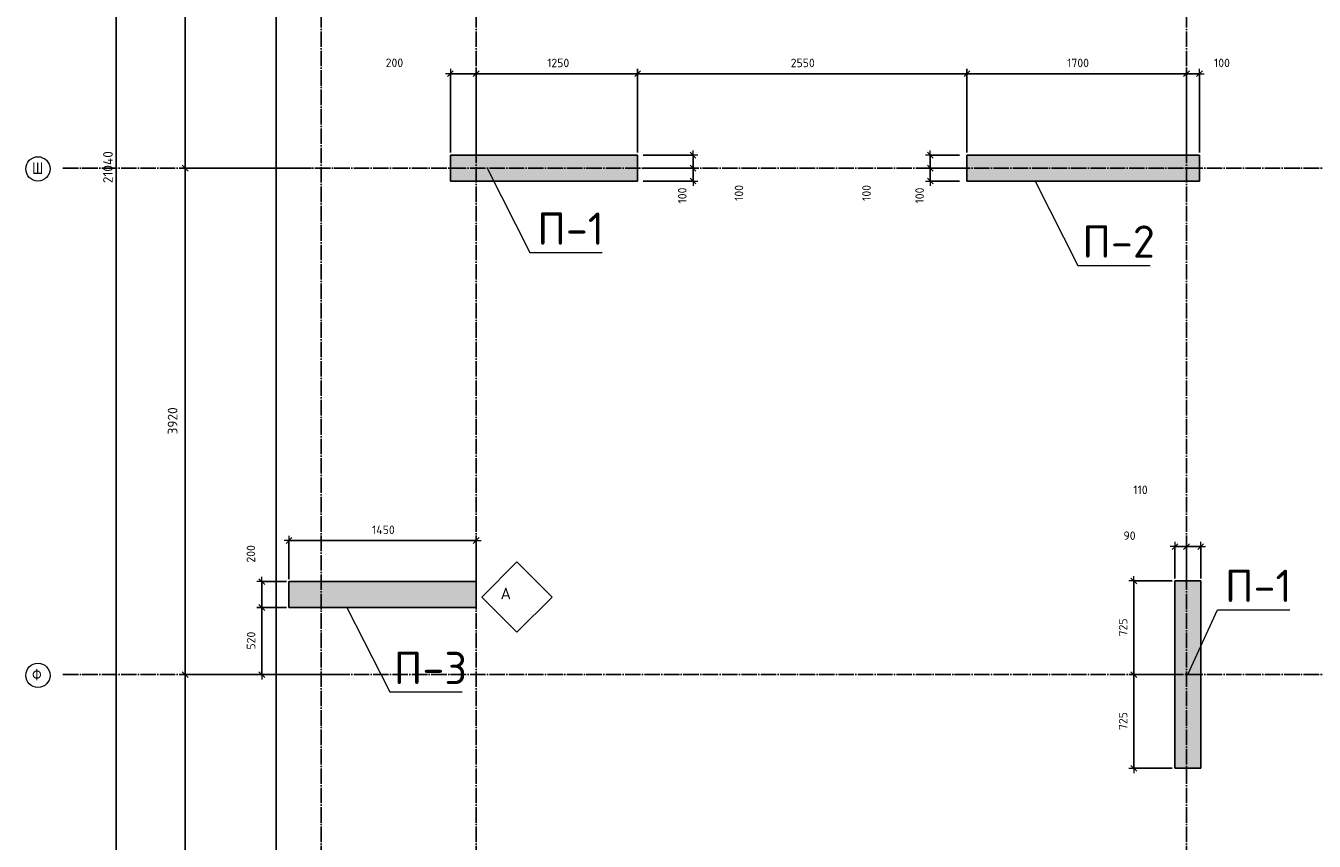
# Model space of a CAD drawing. Header units: millimetres. Extents: x -2287 to 75872, y 45740 to 74858.
# Tile 12 of 24: x 27713 to 37689, y 52051 to 58362. Entities that reach past the tile are written whole.
import ezdxf

# ---------------------------------------------------------------- set-up
doc = ezdxf.new("R2010")
doc.units = ezdxf.units.MM
doc.header["$PDMODE"] = 65
for name, pattern in [('______11', [150, 120, -15, 0, -15]), ('______3', [150, 120, -30]), ('______5', [330, 240, -30, 30, -30])]:
    doc.linetypes.add(name, pattern=pattern)
for name, color, linetype, lineweight in [('Standard', 7, 'Continuous', 25), ('Балка_ общее', 7, '______3', 13), ('Высотная отметка (отверстия)', 7, 'Continuous', 13), ('Размерная линия_ общее', 7, 'Continuous', 13)]:
    doc.layers.add(name, color=color, linetype=linetype, lineweight=lineweight)
doc.layers.add('Осевая линия_ общее', color=7, linetype='______5', lineweight=13, true_color=0xa0a0a0)
doc.styles.add('ISOCPEUR', font='ISOCPEUR')
doc.dimstyles.new('DIMSTYLE_11', dxfattribs={"dimtxt": 66, "dimasz": 75, "dimexe": 0, "dimexo": 0, "dimgap": 33, "dimtad": 2, "dimdec": 0, "dimrnd": 5, "dimzin": 12, "dimdsep": 46, "dimtxsty": 'ISOCPEUR', "dimblk1": 'ALL_ML_STRICH', "dimblk2": 'ALL_ML_STRICH', "dimsah": 1, "dimcen": 0, "dimclrd": 7, "dimclre": 256, "dimclrt": 7, "dimadec": 0, "dimazin": 0, "dimtfac": 1, "dimtdec": 0, "dimtix": 1, "dimtmove": 2, "dimatfit": 3, "dimfxl": 0, "dimtvp": 1.2, "dimtzin": 0, "dimlwd": 0, "dimlwe": -3, "dimarcsym": 0})
doc.dimstyles.new('DIMSTYLE_3', dxfattribs={"dimtxt": 75, "dimasz": 75, "dimexe": 0, "dimexo": 0, "dimgap": 37.5, "dimtad": 2, "dimdec": 0, "dimrnd": 5, "dimzin": 12, "dimdsep": 46, "dimtxsty": 'ISOCPEUR', "dimblk1": 'ALL_ML_STRICH', "dimblk2": 'ALL_ML_STRICH', "dimsah": 1, "dimcen": 0, "dimclrd": 7, "dimclre": 256, "dimclrt": 7, "dimadec": 0, "dimazin": 0, "dimtfac": 1, "dimtdec": 0, "dimtix": 1, "dimtmove": 2, "dimatfit": 3, "dimfxl": 0, "dimtzin": 0, "dimlwd": 0, "dimlwe": -3, "dimarcsym": 0})
doc.dimstyles.new('DIMSTYLE_7', dxfattribs={"dimtxt": 66, "dimasz": 75, "dimexe": 0, "dimexo": 0, "dimgap": 33, "dimtad": 2, "dimdec": 0, "dimrnd": 5, "dimzin": 12, "dimdsep": 46, "dimtxsty": 'ISOCPEUR', "dimblk1": 'ALL_ML_STRICH', "dimblk2": 'ALL_ML_STRICH', "dimsah": 1, "dimcen": 0, "dimclrd": 7, "dimclre": 256, "dimclrt": 7, "dimadec": 0, "dimazin": 0, "dimtfac": 1, "dimtdec": 0, "dimtix": 1, "dimtmove": 2, "dimatfit": 3, "dimfxl": 0, "dimtzin": 0, "dimlwd": 0, "dimlwe": -3, "dimarcsym": 0})

# ---------------------------------------------------------------- blocks, each defined once
blk = doc.blocks.new('ALL_ML_STRICH')
at = {"color": 0, "linetype": 'ByBlock', "lineweight": -2}
for p, q in [((-1, 0), (0.5, 0)), ((-0.3, -0.3), (0.3, 0.3)), ((0, -0.5), (0, 0.5))]:
    blk.add_line(p, q, dxfattribs=at)
blk = doc.blocks.new('*D5')
at = {"layer": 'DEFPOINTS', "color": 7, "linetype": 'Continuous', "lineweight": 13, "transparency": 33554687}
for p in [(28773.8, 67780), (28160, 46740), (28411.4, 46740)]:
    blk.add_point(p, dxfattribs=at)
at = {"layer": 'Балка_ общее', "color": 251, "linetype": 'Continuous', "lineweight": -2, "true_color": 0x656565, "transparency": 33554687}
for p, q in [((28763.8, 67780), (28411.4, 67780)), ((28170, 46740), (28411.4, 46740))]:
    blk.add_line(p, q, dxfattribs=at)
at = {"layer": 'Балка_ общее', "color": 7, "linetype": 'Continuous', "lineweight": -2, "transparency": 33554687}
blk.add_line((28411.4, 46740), (28411.4, 67780), dxfattribs=at)
at = {"layer": 'Балка_ общее', "color": 7, "linetype": 'Continuous', "lineweight": 13, "transparency": 33554687, "xscale": 75, "yscale": 75, "zscale": 75}
for p, rotation in [((28411.4, 67780), 90), ((28411.4, 46740), 270)]:
    blk.add_blockref('ALL_ML_STRICH', p, dxfattribs=dict(at, rotation=rotation))
at = {"layer": 'Балка_ общее', "color": 7, "linetype": 'Continuous', "lineweight": 13, "transparency": 33554687, "insert": (28348.9, 57267.5), "char_height": 75, "width": 375, "attachment_point": 5, "rotation": 90, "style": 'ISOCPEUR'}
blk.add_mtext('\\A1;{21040}', dxfattribs=at)
blk = doc.blocks.new('*D7')
at = {"layer": 'DEFPOINTS', "color": 7, "linetype": 'Continuous', "lineweight": 13, "transparency": 33554687}
for p in [(30155.8, 53340), (28946.9, 50040), (29732.5, 50040)]:
    blk.add_point(p, dxfattribs=at)
at = {"layer": 'Балка_ общее', "color": 251, "linetype": 'Continuous', "lineweight": -2, "true_color": 0x656565, "transparency": 33554687}
for p, q in [((30145.8, 53340), (28946.9, 53340)), ((29722.5, 50040), (28946.9, 50040))]:
    blk.add_line(p, q, dxfattribs=at)
at = {"layer": 'Балка_ общее', "color": 7, "linetype": 'Continuous', "lineweight": -2, "transparency": 33554687}
blk.add_line((28946.9, 50040), (28946.9, 53340), dxfattribs=at)
at = {"layer": 'Балка_ общее', "color": 7, "linetype": 'Continuous', "lineweight": 13, "transparency": 33554687, "xscale": 75, "yscale": 75, "zscale": 75}
for p, rotation in [((28946.9, 53340), 90), ((28946.9, 50040), 270)]:
    blk.add_blockref('ALL_ML_STRICH', p, dxfattribs=dict(at, rotation=rotation))
at = {"layer": 'Балка_ общее', "color": 7, "linetype": 'Continuous', "lineweight": 13, "transparency": 33554687, "insert": (28849.4, 51693.8), "char_height": 75, "width": 300, "attachment_point": 5, "rotation": 90, "style": 'ISOCPEUR'}
blk.add_mtext('\\A1;{3300}', dxfattribs=at)
blk = doc.blocks.new('*D8')
at = {"layer": 'DEFPOINTS', "color": 7, "linetype": 'Continuous', "lineweight": 13, "transparency": 33554687}
for p in [(29934.1, 57260), (28946.9, 53340), (30155.8, 53340)]:
    blk.add_point(p, dxfattribs=at)
at = {"layer": 'Балка_ общее', "color": 251, "linetype": 'Continuous', "lineweight": -2, "true_color": 0x656565, "transparency": 33554687}
for p, q in [((29924.1, 57260), (28946.9, 57260)), ((30145.8, 53340), (28946.9, 53340))]:
    blk.add_line(p, q, dxfattribs=at)
at = {"layer": 'Балка_ общее', "color": 7, "linetype": 'Continuous', "lineweight": -2, "transparency": 33554687}
blk.add_line((28946.9, 53340), (28946.9, 57260), dxfattribs=at)
at = {"layer": 'Балка_ общее', "color": 7, "linetype": 'Continuous', "lineweight": 13, "transparency": 33554687, "xscale": 75, "yscale": 75, "zscale": 75}
for p, rotation in [((28946.9, 57260), 90), ((28946.9, 53340), 270)]:
    blk.add_blockref('ALL_ML_STRICH', p, dxfattribs=dict(at, rotation=rotation))
at = {"layer": 'Балка_ общее', "color": 7, "linetype": 'Continuous', "lineweight": 13, "transparency": 33554687, "insert": (28849.4, 55303.8), "char_height": 75, "width": 300, "attachment_point": 5, "rotation": 90, "style": 'ISOCPEUR'}
blk.add_mtext('\\A1;{3920}', dxfattribs=at)
blk = doc.blocks.new('*D9')
at = {"layer": 'DEFPOINTS', "color": 7, "linetype": 'Continuous', "lineweight": 13, "transparency": 33554687}
for p in [(30023.5, 61180), (28946.9, 57260), (29934.1, 57260)]:
    blk.add_point(p, dxfattribs=at)
at = {"layer": 'Балка_ общее', "color": 251, "linetype": 'Continuous', "lineweight": -2, "true_color": 0x656565, "transparency": 33554687}
for p, q in [((30013.5, 61180), (28946.9, 61180)), ((29924.1, 57260), (28946.9, 57260))]:
    blk.add_line(p, q, dxfattribs=at)
at = {"layer": 'Балка_ общее', "color": 7, "linetype": 'Continuous', "lineweight": -2, "transparency": 33554687}
blk.add_line((28946.9, 57260), (28946.9, 61180), dxfattribs=at)
at = {"layer": 'Балка_ общее', "color": 7, "linetype": 'Continuous', "lineweight": 13, "transparency": 33554687, "xscale": 75, "yscale": 75, "zscale": 75}
for p, rotation in [((28946.9, 61180), 90), ((28946.9, 57260), 270)]:
    blk.add_blockref('ALL_ML_STRICH', p, dxfattribs=dict(at, rotation=rotation))
at = {"layer": 'Балка_ общее', "color": 7, "linetype": 'Continuous', "lineweight": 13, "transparency": 33554687, "insert": (28849.4, 59223.8), "char_height": 75, "width": 300, "attachment_point": 5, "rotation": 90, "style": 'ISOCPEUR'}
blk.add_mtext('\\A1;{3920}', dxfattribs=at)
blk = doc.blocks.new('*D48')
at = {"layer": 'DEFPOINTS', "color": 7, "linetype": 'Continuous', "lineweight": 13, "transparency": 33554687}
for p in [(31000, 57991), (31000, 57360), (31200, 57360)]:
    blk.add_point(p, dxfattribs=at)
at = {"layer": 'Размерная линия_ общее', "color": 253, "linetype": 'Continuous', "lineweight": -2, "true_color": 0xa0a0a0, "transparency": 33554687}
for p, q in [((31000, 57380), (31000, 57991)), ((31200, 57380), (31200, 57991))]:
    blk.add_line(p, q, dxfattribs=at)
at = {"layer": 'Размерная линия_ общее', "color": 7, "linetype": 'Continuous', "lineweight": -2, "transparency": 33554687}
blk.add_line((31000, 57991), (31200, 57991), dxfattribs=at)
at = {"layer": 'Размерная линия_ общее', "color": 7, "linetype": 'Continuous', "lineweight": 13, "transparency": 33554687, "xscale": 75, "yscale": 75, "zscale": 75, "rotation": 180}
blk.add_blockref('ALL_ML_STRICH', (31000, 57991), dxfattribs=at)
at = {"layer": 'Размерная линия_ общее', "color": 7, "linetype": 'Continuous', "lineweight": 13, "transparency": 33554687, "xscale": 75, "yscale": 75, "zscale": 75}
blk.add_blockref('ALL_ML_STRICH', (31200, 57991), dxfattribs=at)
at = {"layer": 'Размерная линия_ общее', "color": 7, "linetype": 'Continuous', "lineweight": 13, "transparency": 33554687, "insert": (30566.9, 58075.1), "char_height": 66, "width": 198, "attachment_point": 5, "style": 'ISOCPEUR'}
blk.add_mtext('\\A1;{200}', dxfattribs=at)
blk = doc.blocks.new('*D49')
at = {"layer": 'DEFPOINTS', "color": 7, "linetype": 'Continuous', "lineweight": 13, "transparency": 33554687}
for p in [(31200, 57991), (31200, 57360), (32450, 57360)]:
    blk.add_point(p, dxfattribs=at)
at = {"layer": 'Размерная линия_ общее', "color": 253, "linetype": 'Continuous', "lineweight": -2, "true_color": 0xa0a0a0, "transparency": 33554687}
for p, q in [((31200, 57380), (31200, 57991)), ((32450, 57380), (32450, 57991))]:
    blk.add_line(p, q, dxfattribs=at)
at = {"layer": 'Размерная линия_ общее', "color": 7, "linetype": 'Continuous', "lineweight": -2, "transparency": 33554687}
blk.add_line((31200, 57991), (32450, 57991), dxfattribs=at)
at = {"layer": 'Размерная линия_ общее', "color": 7, "linetype": 'Continuous', "lineweight": 13, "transparency": 33554687, "xscale": 75, "yscale": 75, "zscale": 75, "rotation": 180}
blk.add_blockref('ALL_ML_STRICH', (31200, 57991), dxfattribs=at)
at = {"layer": 'Размерная линия_ общее', "color": 7, "linetype": 'Continuous', "lineweight": 13, "transparency": 33554687, "xscale": 75, "yscale": 75, "zscale": 75}
blk.add_blockref('ALL_ML_STRICH', (32450, 57991), dxfattribs=at)
at = {"layer": 'Размерная линия_ общее', "color": 7, "linetype": 'Continuous', "lineweight": 13, "transparency": 33554687, "insert": (31834.9, 58074), "char_height": 66, "width": 264, "attachment_point": 5, "style": 'ISOCPEUR'}
blk.add_mtext('\\A1;{1250}', dxfattribs=at)
blk = doc.blocks.new('*D50')
at = {"layer": 'DEFPOINTS', "color": 7, "linetype": 'Continuous', "lineweight": 13, "transparency": 33554687}
for p in [(32450, 57991), (32450, 57360), (35000, 57360)]:
    blk.add_point(p, dxfattribs=at)
at = {"layer": 'Размерная линия_ общее', "color": 253, "linetype": 'Continuous', "lineweight": -2, "true_color": 0xa0a0a0, "transparency": 33554687}
for p, q in [((32450, 57380), (32450, 57991)), ((35000, 57380), (35000, 57991))]:
    blk.add_line(p, q, dxfattribs=at)
at = {"layer": 'Размерная линия_ общее', "color": 7, "linetype": 'Continuous', "lineweight": -2, "transparency": 33554687}
blk.add_line((32450, 57991), (35000, 57991), dxfattribs=at)
at = {"layer": 'Размерная линия_ общее', "color": 7, "linetype": 'Continuous', "lineweight": 13, "transparency": 33554687, "xscale": 75, "yscale": 75, "zscale": 75, "rotation": 180}
blk.add_blockref('ALL_ML_STRICH', (32450, 57991), dxfattribs=at)
at = {"layer": 'Размерная линия_ общее', "color": 7, "linetype": 'Continuous', "lineweight": 13, "transparency": 33554687, "xscale": 75, "yscale": 75, "zscale": 75}
blk.add_blockref('ALL_ML_STRICH', (35000, 57991), dxfattribs=at)
at = {"layer": 'Размерная линия_ общее', "color": 7, "linetype": 'Continuous', "lineweight": 13, "transparency": 33554687, "insert": (33728.3, 58074), "char_height": 66, "width": 264, "attachment_point": 5, "style": 'ISOCPEUR'}
blk.add_mtext('\\A1;{2550}', dxfattribs=at)
blk = doc.blocks.new('*D51')
at = {"layer": 'DEFPOINTS', "color": 7, "linetype": 'Continuous', "lineweight": 13, "transparency": 33554687}
for p in [(35000, 57991), (35000, 57360), (36700, 57360)]:
    blk.add_point(p, dxfattribs=at)
at = {"layer": 'Размерная линия_ общее', "color": 253, "linetype": 'Continuous', "lineweight": -2, "true_color": 0xa0a0a0, "transparency": 33554687}
for p, q in [((35000, 57380), (35000, 57991)), ((36700, 57380), (36700, 57991))]:
    blk.add_line(p, q, dxfattribs=at)
at = {"layer": 'Размерная линия_ общее', "color": 7, "linetype": 'Continuous', "lineweight": -2, "transparency": 33554687}
blk.add_line((35000, 57991), (36700, 57991), dxfattribs=at)
at = {"layer": 'Размерная линия_ общее', "color": 7, "linetype": 'Continuous', "lineweight": 13, "transparency": 33554687, "xscale": 75, "yscale": 75, "zscale": 75, "rotation": 180}
blk.add_blockref('ALL_ML_STRICH', (35000, 57991), dxfattribs=at)
at = {"layer": 'Размерная линия_ общее', "color": 7, "linetype": 'Continuous', "lineweight": 13, "transparency": 33554687, "xscale": 75, "yscale": 75, "zscale": 75}
blk.add_blockref('ALL_ML_STRICH', (36700, 57991), dxfattribs=at)
at = {"layer": 'Размерная линия_ общее', "color": 7, "linetype": 'Continuous', "lineweight": 13, "transparency": 33554687, "insert": (35859.9, 58074), "char_height": 66, "width": 264, "attachment_point": 5, "style": 'ISOCPEUR'}
blk.add_mtext('\\A1;{1700}', dxfattribs=at)
blk = doc.blocks.new('*D52')
at = {"layer": 'DEFPOINTS', "color": 7, "linetype": 'Continuous', "lineweight": 13, "transparency": 33554687}
for p in [(36700, 57991), (36700, 57360), (36800, 57360)]:
    blk.add_point(p, dxfattribs=at)
at = {"layer": 'Размерная линия_ общее', "color": 253, "linetype": 'Continuous', "lineweight": -2, "true_color": 0xa0a0a0, "transparency": 33554687}
for p, q in [((36700, 57380), (36700, 57991)), ((36800, 57380), (36800, 57991))]:
    blk.add_line(p, q, dxfattribs=at)
at = {"layer": 'Размерная линия_ общее', "color": 7, "linetype": 'Continuous', "lineweight": -2, "transparency": 33554687}
blk.add_line((36700, 57991), (36800, 57991), dxfattribs=at)
at = {"layer": 'Размерная линия_ общее', "color": 7, "linetype": 'Continuous', "lineweight": 13, "transparency": 33554687, "xscale": 75, "yscale": 75, "zscale": 75, "rotation": 180}
blk.add_blockref('ALL_ML_STRICH', (36700, 57991), dxfattribs=at)
at = {"layer": 'Размерная линия_ общее', "color": 7, "linetype": 'Continuous', "lineweight": 13, "transparency": 33554687, "xscale": 75, "yscale": 75, "zscale": 75}
blk.add_blockref('ALL_ML_STRICH', (36800, 57991), dxfattribs=at)
at = {"layer": 'Размерная линия_ общее', "color": 7, "linetype": 'Continuous', "lineweight": 13, "transparency": 33554687, "insert": (36974.3, 58074.2), "char_height": 66, "width": 198, "attachment_point": 5, "style": 'ISOCPEUR'}
blk.add_mtext('\\A1;{100}', dxfattribs=at)
blk = doc.blocks.new('*D53')
at = {"layer": 'DEFPOINTS', "color": 7, "linetype": 'Continuous', "lineweight": 13, "transparency": 33554687}
for p in [(29750, 54377.6), (29750, 54060), (31200, 54060)]:
    blk.add_point(p, dxfattribs=at)
at = {"layer": 'Размерная линия_ общее', "color": 253, "linetype": 'Continuous', "lineweight": -2, "true_color": 0xa0a0a0, "transparency": 33554687}
for p, q in [((29750, 54080), (29750, 54377.6)), ((31200, 54080), (31200, 54377.6))]:
    blk.add_line(p, q, dxfattribs=at)
at = {"layer": 'Размерная линия_ общее', "color": 7, "linetype": 'Continuous', "lineweight": -2, "transparency": 33554687}
blk.add_line((29750, 54377.6), (31200, 54377.6), dxfattribs=at)
at = {"layer": 'Размерная линия_ общее', "color": 7, "linetype": 'Continuous', "lineweight": 13, "transparency": 33554687, "xscale": 75, "yscale": 75, "zscale": 75, "rotation": 180}
blk.add_blockref('ALL_ML_STRICH', (29750, 54377.6), dxfattribs=at)
at = {"layer": 'Размерная линия_ общее', "color": 7, "linetype": 'Continuous', "lineweight": 13, "transparency": 33554687, "xscale": 75, "yscale": 75, "zscale": 75}
blk.add_blockref('ALL_ML_STRICH', (31200, 54377.6), dxfattribs=at)
at = {"layer": 'Размерная линия_ общее', "color": 7, "linetype": 'Continuous', "lineweight": 13, "transparency": 33554687, "insert": (30481.6, 54460.6), "char_height": 66, "width": 264, "attachment_point": 5, "style": 'ISOCPEUR'}
blk.add_mtext('\\A1;{1450}', dxfattribs=at)
blk = doc.blocks.new('*D71')
at = {"layer": 'DEFPOINTS', "color": 7, "linetype": 'Continuous', "lineweight": 13, "transparency": 33554687}
for p in [(36610, 53340), (36291.8, 52615), (36610, 52615)]:
    blk.add_point(p, dxfattribs=at)
at = {"layer": 'Размерная линия_ общее', "color": 253, "linetype": 'Continuous', "lineweight": -2, "true_color": 0xa0a0a0, "transparency": 33554687}
for p, q in [((36590, 53340), (36291.8, 53340)), ((36590, 52615), (36291.8, 52615))]:
    blk.add_line(p, q, dxfattribs=at)
at = {"layer": 'Размерная линия_ общее', "color": 7, "linetype": 'Continuous', "lineweight": -2, "transparency": 33554687}
blk.add_line((36291.8, 52615), (36291.8, 53340), dxfattribs=at)
at = {"layer": 'Размерная линия_ общее', "color": 7, "linetype": 'Continuous', "lineweight": 13, "transparency": 33554687, "xscale": 75, "yscale": 75, "zscale": 75}
for p, rotation in [((36291.8, 53340), 90), ((36291.8, 52615), 270)]:
    blk.add_blockref('ALL_ML_STRICH', p, dxfattribs=dict(at, rotation=rotation))
at = {"layer": 'Размерная линия_ общее', "color": 7, "linetype": 'Continuous', "lineweight": 13, "transparency": 33554687, "insert": (36208.8, 52980.8), "char_height": 66, "width": 198, "attachment_point": 5, "rotation": 90, "style": 'ISOCPEUR'}
blk.add_mtext('\\A1;{725}', dxfattribs=at)
blk = doc.blocks.new('*D72')
at = {"layer": 'DEFPOINTS', "color": 7, "linetype": 'Continuous', "lineweight": 13, "transparency": 33554687}
for p in [(36610, 54065), (36291.8, 53340), (36610, 53340)]:
    blk.add_point(p, dxfattribs=at)
at = {"layer": 'Размерная линия_ общее', "color": 253, "linetype": 'Continuous', "lineweight": -2, "true_color": 0xa0a0a0, "transparency": 33554687}
for p, q in [((36590, 54065), (36291.8, 54065)), ((36590, 53340), (36291.8, 53340))]:
    blk.add_line(p, q, dxfattribs=at)
at = {"layer": 'Размерная линия_ общее', "color": 7, "linetype": 'Continuous', "lineweight": -2, "transparency": 33554687}
blk.add_line((36291.8, 53340), (36291.8, 54065), dxfattribs=at)
at = {"layer": 'Размерная линия_ общее', "color": 7, "linetype": 'Continuous', "lineweight": 13, "transparency": 33554687, "xscale": 75, "yscale": 75, "zscale": 75}
for p, rotation in [((36291.8, 54065), 90), ((36291.8, 53340), 270)]:
    blk.add_blockref('ALL_ML_STRICH', p, dxfattribs=dict(at, rotation=rotation))
at = {"layer": 'Размерная линия_ общее', "color": 7, "linetype": 'Continuous', "lineweight": 13, "transparency": 33554687, "insert": (36208.8, 53705.8), "char_height": 66, "width": 198, "attachment_point": 5, "rotation": 90, "style": 'ISOCPEUR'}
blk.add_mtext('\\A1;{725}', dxfattribs=at)
blk = doc.blocks.new('*D105')
at = {"layer": 'DEFPOINTS', "color": 7, "linetype": 'Continuous', "lineweight": 13, "transparency": 33554687}
for p in [(34716.1, 57360), (34961.2, 57360), (34961.2, 57260)]:
    blk.add_point(p, dxfattribs=at)
at = {"layer": 'Размерная линия_ общее', "color": 253, "linetype": 'Continuous', "lineweight": -2, "true_color": 0xa0a0a0, "transparency": 33554687}
for p, q in [((34941.2, 57360), (34716.1, 57360)), ((34941.2, 57260), (34716.1, 57260))]:
    blk.add_line(p, q, dxfattribs=at)
at = {"layer": 'Размерная линия_ общее', "color": 7, "linetype": 'Continuous', "lineweight": -2, "transparency": 33554687}
blk.add_line((34716.1, 57360), (34716.1, 57260), dxfattribs=at)
at = {"layer": 'Размерная линия_ общее', "color": 7, "linetype": 'Continuous', "lineweight": 13, "transparency": 33554687, "xscale": 75, "yscale": 75, "zscale": 75}
for p, rotation in [((34716.1, 57360), 90), ((34716.1, 57260), 270)]:
    blk.add_blockref('ALL_ML_STRICH', p, dxfattribs=dict(at, rotation=rotation))
at = {"layer": 'Размерная линия_ общее', "color": 7, "linetype": 'Continuous', "lineweight": 13, "transparency": 33554687, "insert": (34222, 57068.1), "char_height": 66, "width": 198, "attachment_point": 5, "rotation": 90, "style": 'ISOCPEUR'}
blk.add_mtext('\\A1;{100}', dxfattribs=at)
blk = doc.blocks.new('*D106')
at = {"layer": 'DEFPOINTS', "color": 7, "linetype": 'Continuous', "lineweight": 13, "transparency": 33554687}
for p in [(34716.1, 57260), (34961.2, 57260), (34961.2, 57160)]:
    blk.add_point(p, dxfattribs=at)
at = {"layer": 'Размерная линия_ общее', "color": 253, "linetype": 'Continuous', "lineweight": -2, "true_color": 0xa0a0a0, "transparency": 33554687}
for p, q in [((34941.2, 57260), (34716.1, 57260)), ((34941.2, 57160), (34716.1, 57160))]:
    blk.add_line(p, q, dxfattribs=at)
at = {"layer": 'Размерная линия_ общее', "color": 7, "linetype": 'Continuous', "lineweight": -2, "transparency": 33554687}
blk.add_line((34716.1, 57260), (34716.1, 57160), dxfattribs=at)
at = {"layer": 'Размерная линия_ общее', "color": 7, "linetype": 'Continuous', "lineweight": 13, "transparency": 33554687, "xscale": 75, "yscale": 75, "zscale": 75}
for p, rotation in [((34716.1, 57260), 90), ((34716.1, 57160), 270)]:
    blk.add_blockref('ALL_ML_STRICH', p, dxfattribs=dict(at, rotation=rotation))
at = {"layer": 'Размерная линия_ общее', "color": 7, "linetype": 'Continuous', "lineweight": 13, "transparency": 33554687, "insert": (34633.2, 57047.8), "char_height": 66, "width": 198, "attachment_point": 5, "rotation": 90, "style": 'ISOCPEUR'}
blk.add_mtext('\\A1;{100}', dxfattribs=at)
blk = doc.blocks.new('*D107')
at = {"layer": 'DEFPOINTS', "color": 7, "linetype": 'Continuous', "lineweight": 13, "transparency": 33554687}
for p in [(36610, 54330.9), (36610, 54065), (36700, 54065)]:
    blk.add_point(p, dxfattribs=at)
at = {"layer": 'Размерная линия_ общее', "color": 253, "linetype": 'Continuous', "lineweight": -2, "true_color": 0xa0a0a0, "transparency": 33554687}
for p, q in [((36610, 54085), (36610, 54330.9)), ((36700, 54085), (36700, 54330.9))]:
    blk.add_line(p, q, dxfattribs=at)
at = {"layer": 'Размерная линия_ общее', "color": 7, "linetype": 'Continuous', "lineweight": -2, "transparency": 33554687}
blk.add_line((36610, 54330.9), (36700, 54330.9), dxfattribs=at)
at = {"layer": 'Размерная линия_ общее', "color": 7, "linetype": 'Continuous', "lineweight": 13, "transparency": 33554687, "xscale": 75, "yscale": 75, "zscale": 75, "rotation": 180}
blk.add_blockref('ALL_ML_STRICH', (36610, 54330.9), dxfattribs=at)
at = {"layer": 'Размерная линия_ общее', "color": 7, "linetype": 'Continuous', "lineweight": 13, "transparency": 33554687, "xscale": 75, "yscale": 75, "zscale": 75}
blk.add_blockref('ALL_ML_STRICH', (36700, 54330.9), dxfattribs=at)
at = {"layer": 'Размерная линия_ общее', "color": 7, "linetype": 'Continuous', "lineweight": 13, "transparency": 33554687, "insert": (36258.6, 54415.5), "char_height": 66, "width": 132, "attachment_point": 5, "style": 'ISOCPEUR'}
blk.add_mtext('\\A1;{90}', dxfattribs=at)
blk = doc.blocks.new('*D108')
at = {"layer": 'DEFPOINTS', "color": 7, "linetype": 'Continuous', "lineweight": 13, "transparency": 33554687}
for p in [(36700, 54330.9), (36700, 54065), (36810, 54065)]:
    blk.add_point(p, dxfattribs=at)
at = {"layer": 'Размерная линия_ общее', "color": 253, "linetype": 'Continuous', "lineweight": -2, "true_color": 0xa0a0a0, "transparency": 33554687}
for p, q in [((36700, 54085), (36700, 54330.9)), ((36810, 54085), (36810, 54330.9))]:
    blk.add_line(p, q, dxfattribs=at)
at = {"layer": 'Размерная линия_ общее', "color": 7, "linetype": 'Continuous', "lineweight": -2, "transparency": 33554687}
blk.add_line((36700, 54330.9), (36810, 54330.9), dxfattribs=at)
at = {"layer": 'Размерная линия_ общее', "color": 7, "linetype": 'Continuous', "lineweight": 13, "transparency": 33554687, "xscale": 75, "yscale": 75, "zscale": 75, "rotation": 180}
blk.add_blockref('ALL_ML_STRICH', (36700, 54330.9), dxfattribs=at)
at = {"layer": 'Размерная линия_ общее', "color": 7, "linetype": 'Continuous', "lineweight": 13, "transparency": 33554687, "xscale": 75, "yscale": 75, "zscale": 75}
blk.add_blockref('ALL_ML_STRICH', (36810, 54330.9), dxfattribs=at)
at = {"layer": 'Размерная линия_ общее', "color": 7, "linetype": 'Continuous', "lineweight": 13, "transparency": 33554687, "insert": (36343.3, 54770), "char_height": 66, "width": 198, "attachment_point": 5, "style": 'ISOCPEUR'}
blk.add_mtext('\\A1;{110}', dxfattribs=at)
blk = doc.blocks.new('*D109')
at = {"layer": 'DEFPOINTS', "color": 7, "linetype": 'Continuous', "lineweight": 13, "transparency": 33554687}
for p in [(32473.6, 57360), (32878.7, 57360), (32473.6, 57260)]:
    blk.add_point(p, dxfattribs=at)
at = {"layer": 'Размерная линия_ общее', "color": 253, "linetype": 'Continuous', "lineweight": -2, "true_color": 0xa0a0a0, "transparency": 33554687}
for p, q in [((32493.6, 57360), (32878.7, 57360)), ((32493.6, 57260), (32878.7, 57260))]:
    blk.add_line(p, q, dxfattribs=at)
at = {"layer": 'Размерная линия_ общее', "color": 7, "linetype": 'Continuous', "lineweight": -2, "transparency": 33554687}
blk.add_line((32878.7, 57360), (32878.7, 57260), dxfattribs=at)
at = {"layer": 'Размерная линия_ общее', "color": 7, "linetype": 'Continuous', "lineweight": 13, "transparency": 33554687, "xscale": 75, "yscale": 75, "zscale": 75}
for p, rotation in [((32878.7, 57360), 90), ((32878.7, 57260), 270)]:
    blk.add_blockref('ALL_ML_STRICH', p, dxfattribs=dict(at, rotation=rotation))
at = {"layer": 'Размерная линия_ общее', "color": 7, "linetype": 'Continuous', "lineweight": 13, "transparency": 33554687, "insert": (33234.6, 57068.1), "char_height": 66, "width": 198, "attachment_point": 5, "rotation": 90, "style": 'ISOCPEUR'}
blk.add_mtext('\\A1;{100}', dxfattribs=at)
blk = doc.blocks.new('*D110')
at = {"layer": 'DEFPOINTS', "color": 7, "linetype": 'Continuous', "lineweight": 13, "transparency": 33554687}
for p in [(32473.6, 57260), (32878.7, 57260), (32473.6, 57160)]:
    blk.add_point(p, dxfattribs=at)
at = {"layer": 'Размерная линия_ общее', "color": 253, "linetype": 'Continuous', "lineweight": -2, "true_color": 0xa0a0a0, "transparency": 33554687}
for p, q in [((32493.6, 57260), (32878.7, 57260)), ((32493.6, 57160), (32878.7, 57160))]:
    blk.add_line(p, q, dxfattribs=at)
at = {"layer": 'Размерная линия_ общее', "color": 7, "linetype": 'Continuous', "lineweight": -2, "transparency": 33554687}
blk.add_line((32878.7, 57260), (32878.7, 57160), dxfattribs=at)
at = {"layer": 'Размерная линия_ общее', "color": 7, "linetype": 'Continuous', "lineweight": 13, "transparency": 33554687, "xscale": 75, "yscale": 75, "zscale": 75}
for p, rotation in [((32878.7, 57260), 90), ((32878.7, 57160), 270)]:
    blk.add_blockref('ALL_ML_STRICH', p, dxfattribs=dict(at, rotation=rotation))
at = {"layer": 'Размерная линия_ общее', "color": 7, "linetype": 'Continuous', "lineweight": 13, "transparency": 33554687, "insert": (32795.8, 57047.8), "char_height": 66, "width": 198, "attachment_point": 5, "rotation": 90, "style": 'ISOCPEUR'}
blk.add_mtext('\\A1;{100}', dxfattribs=at)
blk = doc.blocks.new('*D114')
at = {"layer": 'DEFPOINTS', "color": 7, "linetype": 'Continuous', "lineweight": 13, "transparency": 33554687}
for p in [(29750, 53860), (29539.8, 53340), (29551.9, 53340)]:
    blk.add_point(p, dxfattribs=at)
at = {"layer": 'Размерная линия_ общее', "color": 253, "linetype": 'Continuous', "lineweight": -2, "true_color": 0xa0a0a0, "transparency": 33554687}
for p, q in [((29730, 53860), (29539.8, 53860)), ((29571.9, 53340), (29539.8, 53340))]:
    blk.add_line(p, q, dxfattribs=at)
at = {"layer": 'Размерная линия_ общее', "color": 7, "linetype": 'Continuous', "lineweight": -2, "transparency": 33554687}
blk.add_line((29539.8, 53340), (29539.8, 53860), dxfattribs=at)
at = {"layer": 'Размерная линия_ общее', "color": 7, "linetype": 'Continuous', "lineweight": 13, "transparency": 33554687, "xscale": 75, "yscale": 75, "zscale": 75}
for p, rotation in [((29539.8, 53860), 90), ((29539.8, 53340), 270)]:
    blk.add_blockref('ALL_ML_STRICH', p, dxfattribs=dict(at, rotation=rotation))
at = {"layer": 'Размерная линия_ общее', "color": 7, "linetype": 'Continuous', "lineweight": 13, "transparency": 33554687, "insert": (29456.8, 53603.3), "char_height": 66, "width": 198, "attachment_point": 5, "rotation": 90, "style": 'ISOCPEUR'}
blk.add_mtext('\\A1;{520}', dxfattribs=at)
blk = doc.blocks.new('*D115')
at = {"layer": 'DEFPOINTS', "color": 7, "linetype": 'Continuous', "lineweight": 13, "transparency": 33554687}
for p in [(29750, 54060), (29539.8, 53860), (29750, 53860)]:
    blk.add_point(p, dxfattribs=at)
at = {"layer": 'Размерная линия_ общее', "color": 253, "linetype": 'Continuous', "lineweight": -2, "true_color": 0xa0a0a0, "transparency": 33554687}
for p, q in [((29730, 54060), (29539.8, 54060)), ((29730, 53860), (29539.8, 53860))]:
    blk.add_line(p, q, dxfattribs=at)
at = {"layer": 'Размерная линия_ общее', "color": 7, "linetype": 'Continuous', "lineweight": -2, "transparency": 33554687}
blk.add_line((29539.8, 53860), (29539.8, 54060), dxfattribs=at)
at = {"layer": 'Размерная линия_ общее', "color": 7, "linetype": 'Continuous', "lineweight": 13, "transparency": 33554687, "xscale": 75, "yscale": 75, "zscale": 75}
for p, rotation in [((29539.8, 54060), 90), ((29539.8, 53860), 270)]:
    blk.add_blockref('ALL_ML_STRICH', p, dxfattribs=dict(at, rotation=rotation))
at = {"layer": 'Размерная линия_ общее', "color": 7, "linetype": 'Continuous', "lineweight": 13, "transparency": 33554687, "insert": (29455.8, 54274.8), "char_height": 66, "width": 198, "attachment_point": 5, "rotation": 90, "style": 'ISOCPEUR'}
blk.add_mtext('\\A1;{200}', dxfattribs=at)
blk = doc.blocks.new('СЛОЖНЫЙ_ОБЪЕКТ_1')
at = {"layer": 'Standard', "color": 7, "linetype": 'Continuous', "lineweight": 13, "transparency": 33554687}
blk.add_lwpolyline([(31515.7, 54212), (31787.9, 53939.8), (31515.7, 53667.5), (31243.4, 53939.8), (31515.7, 54212)], close=True, dxfattribs=at)
at = {"layer": 'Standard', "color": 7, "linetype": 'Continuous', "lineweight": 13, "transparency": 33554687, "insert": (31388.6, 53968.1), "char_height": 90, "width": 117.818, "attachment_point": 4, "style": 'ISOCPEUR'}
blk.add_mtext('\\A1;{\\fISOCPEUR|i0|b0;\\H90.000000;\\W1.000000;\\C7;А}\\P', dxfattribs=at)
blk = doc.blocks.new('СЛОЖНЫЙ_ОБЪЕКТ_2')
at = {"layer": 'Осевая линия_ общее', "color": 253, "linetype": '______11', "lineweight": -3, "true_color": 0xa0a0a0, "transparency": 33554687}
for p, q in [((30000, 45740), (30000, 69780)), ((31200, 45740), (31200, 69780)), ((36700, 45740), (36700, 69780)), ((28000, 57260), (44790, 57260)), ((28000, 53340), (44790, 53340))]:
    blk.add_line(p, q, dxfattribs=at)
at = {"layer": 'Осевая линия_ общее', "color": 7, "linetype": 'Continuous', "lineweight": 13, "transparency": 33554687}
for centre in [(27806.5, 57254.2), (27806.5, 53334.1)]:
    blk.add_circle(centre, 94, dxfattribs=at)
at = {"layer": 'Осевая линия_ общее', "color": 7, "linetype": 'Continuous', "lineweight": 13, "transparency": 33554687, "char_height": 90, "width": 127.5, "attachment_point": 7, "style": 'ISOCPEUR'}
for s, insert in [('\\W0.83;Ш', (27761.5, 57215)), ('\\W0.83;Ф', (27761.5, 53295))]:
    blk.add_mtext(s, dxfattribs=dict(at, insert=insert))

msp = doc.modelspace()

# ---------------------------------------------------------------- hatches: boundary and pattern name
at = {"linetype": 'Continuous', "lineweight": 13, "transparency": 33554687}
for points in [[(31000, 57360), (31000, 57160), (32450, 57160), (32450, 57360)], [(35000, 57360), (35000, 57160), (36800, 57160), (36800, 57360)], [(29750, 54060), (29750, 53860), (31200, 53860), (31200, 54060)], [(36610, 52615), (36810, 52615), (36810, 54065), (36610, 54065)]]:
    msp.add_hatch(color=7, dxfattribs=at).paths.add_polyline_path(points)

# ---------------------------------------------------------------- linework, layer by layer
at = {"color": 7, "linetype": 'Continuous', "lineweight": -3, "transparency": 33554687}
for p, q in [((31000, 57160), (31000, 57360)), ((31000, 57360), (32450, 57360)), ((32450, 57360), (32450, 57160)), ((35000, 57160), (35000, 57360)), ((35000, 57360), (36800, 57360)), ((36800, 57360), (36800, 57160)), ((32450, 57160), (31000, 57160)), ((36800, 57160), (35000, 57160)), ((29750, 53860), (29750, 54060)), ((29750, 54060), (31200, 54060)), ((31200, 54060), (31200, 53860)), ((36610, 52615), (36610, 54065)), ((36610, 54065), (36810, 54065)), ((36810, 54065), (36810, 52615)), ((31200, 53860), (29750, 53860)), ((36810, 52615), (36610, 52615))]:
    msp.add_line(p, q, dxfattribs=at)
at = {"layer": 'Standard', "color": 7, "linetype": 'Continuous', "lineweight": -3, "transparency": 33554687}
msp.add_lwpolyline([(29650, 46540), (44200, 46540), (44200, 67980), (29650, 67980), (29650, 46540)], dxfattribs=at)
at = {"layer": 'Высотная отметка (отверстия)', "color": 7, "linetype": 'Continuous', "lineweight": 13, "transparency": 33554687}
for points in [[(31285, 57260), (31616.2, 56606.5), (32176.2, 56606.5)], [(35527.5, 57160), (35858.7, 56506.5), (36418.7, 56506.5)], [(30199.4, 53860), (30530.6, 53206.5), (31090.6, 53206.5)], [(36710, 53340), (36940.7, 53841.9), (37500.7, 53841.9)]]:
    msp.add_lwpolyline(points, dxfattribs=at)

# ---------------------------------------------------------------- block references
at = {"layer": 'Standard', "color": 7, "linetype": 'Continuous', "lineweight": 13, "transparency": 33554687}
msp.add_blockref('СЛОЖНЫЙ_ОБЪЕКТ_1', (0, 0), dxfattribs=at)
at = {"layer": 'Осевая линия_ общее', "color": 253, "linetype": '______11', "lineweight": -3, "true_color": 0xa0a0a0, "transparency": 33554687}
msp.add_blockref('СЛОЖНЫЙ_ОБЪЕКТ_2', (0, 0), dxfattribs=at)

# ---------------------------------------------------------------- texts
at = {"layer": 'Высотная отметка (отверстия)', "color": 7, "linetype": 'Continuous', "lineweight": 13, "transparency": 33554687, "char_height": 75, "attachment_point": 8, "style": 'ISOCPEUR'}
for s, insert, width in [('\\A1;{\\fISOCPEUR|i0|b0;\\H250.000000;\\W1.000000;\\C7;П-1}\\P', (31931.2, 56666.5), 604.167), ('\\A1;{\\fISOCPEUR|i0|b0;\\H250.000000;\\W1.000000;\\C7;П-2}\\P', (36173.7, 56566.5), 664.583), ('\\A1;{\\fISOCPEUR|i0|b0;\\H250.000000;\\W1.000000;\\C7;П-1}\\P', (37255.7, 53901.9), 604.167), ('\\A1;{\\fISOCPEUR|i0|b0;\\H250.000000;\\W1.000000;\\C7;П-3}\\P', (30845.6, 53266.5), 664.583)]:
    msp.add_mtext(s, dxfattribs=dict(at, insert=insert, width=width))

# ---------------------------------------------------------------- dimensions: what is measured, and where the dimension line sits
at = {"layer": 'Балка_ общее', "color": 7, "linetype": 'Continuous', "lineweight": 13, "transparency": 33554687}
for base, p1, p2, picture, middle in [((28411.4, 67780), (28170, 46740), (28763.8, 67780), '*D5', (28348.9, 57267.5)), ((28946.9, 61180), (29924.1, 57260), (30013.5, 61180), '*D9', (28849.4, 59223.8)), ((28946.9, 57260), (30145.8, 53340), (29924.1, 57260), '*D8', (28849.4, 55303.8)), ((28946.9, 53340), (29722.5, 50040), (30145.8, 53340), '*D7', (28849.4, 51693.8))]:
    dim = msp.add_linear_dim(base=base, p1=p1, p2=p2, angle=90, dimstyle='DIMSTYLE_3', override={"dimpost": '<>', "dimclrd": 7, "dimclre": 251, "dimclrt": 7, "dimlwd": 0, "dimlwe": 65533}, dxfattribs=at)
    dim.commit()
    dim.dimension.update_dxf_attribs({"geometry": picture, "text_midpoint": middle, "dimtype": 160})
at = {"layer": 'Размерная линия_ общее', "color": 7, "linetype": 'Continuous', "lineweight": 13, "transparency": 33554687}
for base, p1, p2, dimstyle, picture, middle in [((31200, 57991), (31000, 57380), (31200, 57380), 'DIMSTYLE_7', '*D48', (30566.9, 58075.1)), ((32450, 57991), (31200, 57380), (32450, 57380), 'DIMSTYLE_7', '*D49', (31834.9, 58074)), ((35000, 57991), (32450, 57380), (35000, 57380), 'DIMSTYLE_7', '*D50', (33728.3, 58074)), ((36700, 57991), (35000, 57380), (36700, 57380), 'DIMSTYLE_7', '*D51', (35859.9, 58074)), ((36800, 57991), (36700, 57380), (36800, 57380), 'DIMSTYLE_11', '*D52', (36974.3, 58074.2)), ((36810, 54330.9), (36700, 54085), (36810, 54085), 'DIMSTYLE_11', '*D108', (36343.3, 54770)), ((31200, 54377.6), (29750, 54080), (31200, 54080), 'DIMSTYLE_7', '*D53', (30481.6, 54460.6)), ((36700, 54330.9), (36610, 54085), (36700, 54085), 'DIMSTYLE_11', '*D107', (36258.6, 54415.5))]:
    dim = msp.add_linear_dim(base=base, p1=p1, p2=p2, dimstyle=dimstyle, override={"dimpost": '<>', "dimclrd": 7, "dimclre": 253, "dimclrt": 7, "dimlwd": 0, "dimlwe": 65533}, dxfattribs=at)
    dim.commit()
    dim.dimension.update_dxf_attribs({"geometry": picture, "text_midpoint": middle, "dimtype": 160})
for base, p1, p2, angle, dimstyle, picture, middle in [((32878.7, 57260), (32493.6, 57360), (32493.6, 57260), 270, 'DIMSTYLE_11', '*D109', (33234.6, 57068.1)), ((34716.1, 57260), (34941.2, 57360), (34941.2, 57260), 270, 'DIMSTYLE_11', '*D105', (34222, 57068.1)), ((32878.7, 57160), (32493.6, 57260), (32493.6, 57160), 270, 'DIMSTYLE_11', '*D110', (32795.8, 57047.8)), ((34716.1, 57160), (34941.2, 57260), (34941.2, 57160), 270, 'DIMSTYLE_11', '*D106', (34633.2, 57047.8)), ((29539.8, 54060), (29730, 53860), (29730, 54060), 90, 'DIMSTYLE_7', '*D115', (29455.8, 54274.8)), ((36291.8, 54065), (36590, 53340), (36590, 54065), 90, 'DIMSTYLE_7', '*D72', (36208.8, 53705.8)), ((29539.8, 53860), (29571.9, 53340), (29730, 53860), 90, 'DIMSTYLE_7', '*D114', (29456.8, 53603.3)), ((36291.8, 53340), (36590, 52615), (36590, 53340), 90, 'DIMSTYLE_7', '*D71', (36208.8, 52980.8))]:
    dim = msp.add_linear_dim(base=base, p1=p1, p2=p2, angle=angle, dimstyle=dimstyle, override={"dimpost": '<>', "dimclrd": 7, "dimclre": 253, "dimclrt": 7, "dimlwd": 0, "dimlwe": 65533}, dxfattribs=at)
    dim.commit()
    dim.dimension.update_dxf_attribs({"geometry": picture, "text_midpoint": middle, "dimtype": 160})

doc.saveas('drawing.dxf')
